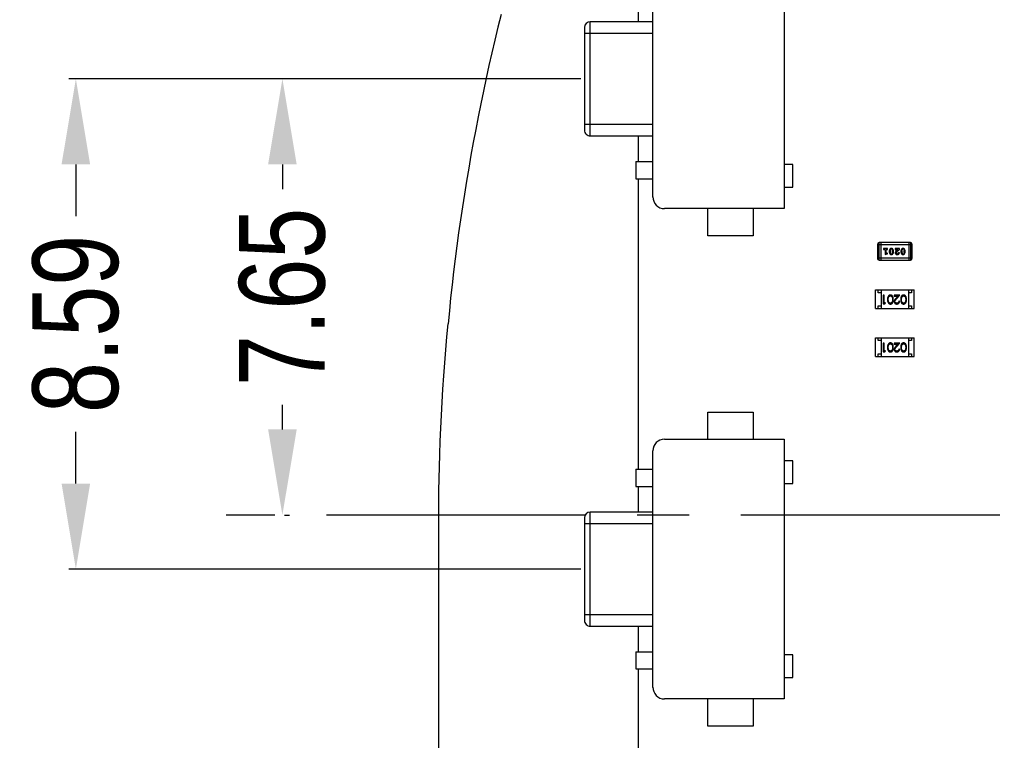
# Model space of a CAD drawing. Header units: inches. Extents: x -109 to 120, y -78 to 24.
# Tile 6 of 113: x 30 to 48, y -30 to -18. Entities that reach past the tile are written whole.
import ezdxf

# ---------------------------------------------------------------- set-up
doc = ezdxf.new("R2010")
doc.units = ezdxf.units.IN
doc.header["$LTSCALE"] = 1.21
doc.header["$MEASUREMENT"] = 0
doc.header["$PDMODE"] = 3
doc.header["$PDSIZE"] = 0.3125
doc.linetypes.add('CENTER', pattern=[0.6, 0.375, -0.075, 0.075, -0.075])
doc.layers.get('0').update_dxf_attribs({"linetype": 'CONTINUOUS'})
doc.layers.get('Defpoints').update_dxf_attribs({"linetype": 'CONTINUOUS'})
doc.layers.add('DIM', color=3, linetype='CONTINUOUS')
doc.layers.add('X2_94A2_X0__-__X2_7F0E5149_X0_', color=7, linetype='CONTINUOUS')
doc.styles.get("Standard").update_dxf_attribs({"font": 'txt', "width": 0.8})
doc.dimstyles.get("Standard").update_dxf_attribs({"dimtxt": 0.15625, "dimasz": 0.1875, "dimexe": 0.125, "dimexo": 0.0625, "dimgap": 0.09, "dimtad": 0, "dimtih": 1, "dimtoh": 1, "dimzin": 4, "dimdsep": 46, "dimtxsty": 'Standard', "dimblk": '_FILLED', "dimblk1": '_FILLED', "dimblk2": '_FILLED', "dimcen": 0.09, "dimazin": 1, "dimtp": 0.01, "dimtm": 0.01, "dimtfac": 1, "dimtofl": 0, "dimtmove": 0, "dimatfit": 3, "dimldrblk": '_FILLED', "dimfxl": 1, "dimtolj": 1, "dimtzin": 4, "dimarcsym": 0})

# ---------------------------------------------------------------- blocks, each defined once
blk = doc.blocks.new('_FILLED')
at = {"color": 0, "linetype": 'ByBlock'}
blk.add_solid([(0, 0), (-1, 0.167), (-1, -0.167)], dxfattribs=at)
blk = doc.blocks.new('*D42')
at = {"layer": 'Defpoints', "color": 0}
for p in [(34.947, -18.788), (40.242, -18.788), (34.923, -26.433)]:
    blk.add_point(p, dxfattribs=at)
at = {"layer": 'DIM', "color": 0, "lineweight": -2}
for p, q in [((40.179, -18.788), (34.822, -18.788)), ((34.947, -20.288), (34.947, -20.72)), ((34.947, -24.933), (34.947, -24.5)), ((34.985, -26.433), (35.072, -26.433))]:
    blk.add_line(p, q, dxfattribs=at)
at = {"layer": 'DIM', "color": 0, "lineweight": -2, "xscale": 1.5, "yscale": 1.5, "zscale": 1.5}
for p, rotation in [((34.947, -18.788), 90), ((34.947, -26.433), 270)]:
    blk.add_blockref('_FILLED', p, dxfattribs=dict(at, rotation=rotation))
at = {"layer": 'DIM', "color": 0, "insert": (34.947, -22.61), "char_height": 1.5, "attachment_point": 5, "rotation": 90}
blk.add_mtext('\\A1;7.65', dxfattribs=at)
blk = doc.blocks.new('*D49')
at = {"layer": 'Defpoints', "color": 0}
for p in [(31.327, -18.788), (40.242, -18.788), (40.241, -27.381)]:
    blk.add_point(p, dxfattribs=at)
at = {"layer": 'DIM', "color": 0, "lineweight": -2}
for p, q in [((40.179, -18.788), (31.202, -18.788)), ((31.327, -20.288), (31.327, -21.194)), ((31.327, -25.881), (31.327, -24.974)), ((40.179, -27.381), (31.202, -27.381))]:
    blk.add_line(p, q, dxfattribs=at)
at = {"layer": 'DIM', "color": 0, "lineweight": -2, "xscale": 1.5, "yscale": 1.5, "zscale": 1.5}
for p, rotation in [((31.327, -18.788), 90), ((31.327, -27.381), 270)]:
    blk.add_blockref('_FILLED', p, dxfattribs=dict(at, rotation=rotation))
at = {"layer": 'DIM', "color": 0, "insert": (31.327, -23.084), "char_height": 1.5, "attachment_point": 5, "rotation": 90}
blk.add_mtext('\\A1;8.59', dxfattribs=at)

msp = doc.modelspace()

# ---------------------------------------------------------------- linework, layer by layer
at = {"color": 7, "linetype": 'Continuous'}
for p, q in [((38.779, -17.662), (38.724, -17.885)), ((38.724, -17.885), (38.67, -18.108)), ((38.67, -18.108), (38.618, -18.331)), ((38.618, -18.331), (38.567, -18.554)), ((38.567, -18.554), (38.518, -18.778)), ((38.518, -18.778), (38.47, -19.003)), ((38.47, -19.003), (38.424, -19.227)), ((38.424, -19.227), (38.378, -19.452)), ((38.378, -19.452), (38.335, -19.677)), ((38.335, -19.677), (38.292, -19.903)), ((38.292, -19.903), (38.252, -20.128)), ((38.252, -20.128), (38.212, -20.354)), ((38.212, -20.354), (38.174, -20.58)), ((38.174, -20.58), (38.138, -20.807)), ((41.189, -25.631), (41.189, -20.538)), ((38.138, -20.807), (38.102, -21.033)), ((38.102, -21.033), (38.069, -21.26)), ((38.069, -21.26), (38.036, -21.487)), ((38.036, -21.487), (38.006, -21.715)), ((38.006, -21.715), (37.976, -21.942)), ((37.976, -21.942), (37.948, -22.17)), ((37.948, -22.17), (37.921, -22.397)), ((37.921, -22.397), (37.896, -22.625)), ((37.896, -22.625), (37.873, -22.854)), ((37.873, -22.854), (37.85, -23.082)), ((37.829, -23.31), (37.85, -23.082)), ((37.81, -23.539), (37.829, -23.31)), ((37.792, -23.767), (37.81, -23.539)), ((37.775, -23.996), (37.792, -23.767)), ((37.76, -24.225), (37.775, -23.996)), ((37.747, -24.454), (37.76, -24.225)), ((37.734, -24.683), (37.747, -24.454)), ((37.724, -24.912), (37.734, -24.683)), ((37.714, -25.141), (37.724, -24.912)), ((37.706, -25.37), (37.714, -25.141)), ((37.688, -26.006), (37.706, -25.37)), ((37.688, -30.76), (37.688, -26.006)), ((41.188, -34.484), (41.188, -29.131))]:
    msp.add_line(p, q, dxfattribs=at)
at = {"layer": 'DIM', "color": 4, "linetype": 'CENTER', "ltscale": 10}
msp.add_line((120.119, -26.433), (33.96, -26.433), dxfattribs=at)
at = {"layer": 'X2_94A2_X0__-__X2_7F0E5149_X0_', "color": 6, "linetype": 'Continuous'}
for p, q in [((43.742, -16.513), (43.742, -21.063)), ((41.442, -20.863), (41.442, -16.713)), ((41.189, -17.788), (41.19, -17.338)), ((40.242, -17.888), (40.242, -19.688)), ((40.342, -19.788), (40.342, -17.788)), ((41.442, -17.788), (40.342, -17.788)), ((40.242, -17.988), (41.442, -17.988)), ((41.442, -19.588), (40.242, -19.588)), ((40.342, -19.788), (41.442, -19.788)), ((41.189, -20.238), (41.189, -19.788)), ((41.142, -20.238), (41.142, -20.538)), ((41.142, -20.238), (41.442, -20.238)), ((43.892, -20.288), (43.742, -20.288)), ((43.892, -20.688), (43.892, -20.288)), ((41.142, -20.538), (41.442, -20.538)), ((43.742, -20.688), (43.892, -20.688)), ((43.742, -21.063), (41.642, -21.063)), ((42.403, -21.538), (42.404, -21.063)), ((43.198, -21.063), (43.198, -21.538)), ((43.198, -21.538), (42.403, -21.538)), ((45.376, -21.689), (45.376, -21.933)), ((45.376, -21.689), (45.986, -21.689)), ((45.406, -21.964), (45.407, -21.659)), ((45.955, -21.659), (45.407, -21.659)), ((45.437, -21.659), (45.437, -21.964)), ((45.925, -21.659), (45.925, -21.964)), ((45.955, -21.659), (45.955, -21.964)), ((45.986, -21.933), (45.986, -21.689)), ((45.544, -21.762), (45.492, -21.762)), ((45.492, -21.78), (45.509, -21.78)), ((45.509, -21.78), (45.509, -21.868)), ((45.509, -21.868), (45.546, -21.858)), ((45.527, -21.845), (45.527, -21.78)), ((45.527, -21.78), (45.544, -21.78)), ((45.542, -21.841), (45.527, -21.845)), ((45.547, -21.84), (45.542, -21.841)), ((45.555, -21.849), (45.547, -21.84)), ((45.583, -21.805), (45.583, -21.823)), ((45.601, -21.806), (45.608, -21.784)), ((45.601, -21.806), (45.601, -21.823)), ((45.608, -21.845), (45.601, -21.823)), ((45.608, -21.784), (45.62, -21.778)), ((45.62, -21.851), (45.608, -21.845)), ((45.62, -21.778), (45.632, -21.783)), ((45.633, -21.845), (45.62, -21.851)), ((45.632, -21.783), (45.64, -21.806)), ((45.64, -21.823), (45.633, -21.845)), ((45.64, -21.823), (45.64, -21.806)), ((45.657, -21.823), (45.657, -21.805)), ((45.687, -21.762), (45.687, -21.77)), ((45.764, -21.762), (45.687, -21.762)), ((45.696, -21.783), (45.701, -21.78)), ((45.701, -21.78), (45.737, -21.78)), ((45.737, -21.78), (45.704, -21.807)), ((45.704, -21.836), (45.709, -21.826)), ((45.709, -21.826), (45.764, -21.781)), ((45.739, -21.845), (45.724, -21.851)), ((45.744, -21.837), (45.739, -21.845)), ((45.752, -21.83), (45.744, -21.837)), ((45.761, -21.839), (45.752, -21.83)), ((45.764, -21.781), (45.764, -21.762)), ((45.788, -21.805), (45.788, -21.823)), ((45.805, -21.806), (45.812, -21.784)), ((45.805, -21.806), (45.805, -21.823)), ((45.813, -21.845), (45.805, -21.823)), ((45.812, -21.784), (45.825, -21.778)), ((45.825, -21.851), (45.813, -21.845)), ((45.825, -21.778), (45.837, -21.783)), ((45.837, -21.845), (45.825, -21.851)), ((45.837, -21.783), (45.844, -21.806)), ((45.844, -21.823), (45.837, -21.845)), ((45.844, -21.823), (45.844, -21.806)), ((45.862, -21.823), (45.862, -21.805)), ((45.986, -21.933), (45.376, -21.933)), ((45.406, -21.964), (45.955, -21.964)), ((45.341, -22.816), (45.341, -22.486)), ((45.341, -22.486), (46.021, -22.486)), ((45.391, -22.536), (45.391, -22.486)), ((45.441, -22.536), (45.391, -22.536)), ((45.441, -22.486), (45.441, -22.816)), ((45.479, -22.581), (45.479, -22.731)), ((45.493, -22.581), (45.479, -22.581)), ((45.493, -22.716), (45.493, -22.581)), ((45.668, -22.581), (45.668, -22.596)), ((45.769, -22.581), (45.668, -22.581)), ((45.668, -22.596), (45.737, -22.596)), ((45.737, -22.596), (45.7, -22.636)), ((45.711, -22.643), (45.769, -22.581)), ((45.921, -22.486), (45.921, -22.816)), ((45.971, -22.536), (45.921, -22.536)), ((45.971, -22.486), (45.971, -22.536)), ((46.021, -22.816), (46.021, -22.486)), ((45.391, -22.816), (45.391, -22.766)), ((45.391, -22.766), (45.441, -22.766)), ((45.479, -22.731), (45.507, -22.731)), ((45.516, -22.716), (45.493, -22.716)), ((45.507, -22.731), (45.516, -22.716)), ((45.566, -22.656), (45.571, -22.618)), ((45.764, -22.685), (45.75, -22.685)), ((45.796, -22.656), (45.802, -22.618)), ((45.921, -22.766), (45.971, -22.766)), ((45.971, -22.766), (45.971, -22.816)), ((45.341, -22.816), (46.021, -22.816)), ((45.341, -23.655), (45.341, -23.325)), ((45.341, -23.325), (46.021, -23.325)), ((45.391, -23.375), (45.391, -23.325)), ((45.441, -23.375), (45.391, -23.375)), ((45.441, -23.325), (45.441, -23.655)), ((45.479, -23.421), (45.479, -23.571)), ((45.492, -23.421), (45.479, -23.421)), ((45.492, -23.555), (45.492, -23.421)), ((45.566, -23.496), (45.571, -23.458)), ((45.667, -23.421), (45.667, -23.436)), ((45.667, -23.436), (45.737, -23.436)), ((45.769, -23.421), (45.667, -23.421)), ((45.737, -23.436), (45.7, -23.476)), ((45.711, -23.483), (45.769, -23.421)), ((45.796, -23.496), (45.802, -23.458)), ((45.921, -23.325), (45.921, -23.655)), ((45.971, -23.375), (45.921, -23.375)), ((45.971, -23.325), (45.971, -23.375)), ((46.021, -23.655), (46.021, -23.325)), ((45.391, -23.655), (45.391, -23.605)), ((45.391, -23.605), (45.441, -23.605)), ((45.479, -23.571), (45.507, -23.571)), ((45.516, -23.555), (45.492, -23.555)), ((45.507, -23.571), (45.516, -23.555)), ((45.764, -23.524), (45.75, -23.524)), ((45.921, -23.605), (45.971, -23.605)), ((45.971, -23.605), (45.971, -23.655)), ((45.341, -23.655), (46.021, -23.655)), ((42.403, -25.106), (42.403, -24.631)), ((42.403, -24.631), (43.198, -24.631)), ((43.198, -24.631), (43.198, -25.106)), ((41.642, -25.106), (43.742, -25.106)), ((43.742, -25.106), (43.741, -29.656)), ((41.441, -29.456), (41.442, -25.306)), ((43.892, -25.481), (43.742, -25.481)), ((43.891, -25.881), (43.892, -25.481)), ((41.142, -25.631), (41.141, -25.931)), ((41.142, -25.631), (41.442, -25.631)), ((43.741, -25.881), (43.891, -25.881)), ((41.141, -25.931), (41.441, -25.931)), ((41.188, -26.381), (41.189, -25.931)), ((40.341, -28.381), (40.341, -26.381)), ((41.441, -26.381), (40.341, -26.381)), ((40.241, -26.481), (40.241, -28.281)), ((40.241, -26.581), (41.441, -26.581)), ((41.441, -28.181), (40.241, -28.181)), ((40.341, -28.381), (41.441, -28.381)), ((41.188, -28.831), (41.188, -28.381)), ((41.141, -28.831), (41.141, -29.131)), ((41.141, -28.831), (41.441, -28.831)), ((43.891, -28.881), (43.741, -28.881)), ((43.891, -29.281), (43.891, -28.881)), ((41.141, -29.131), (41.441, -29.131)), ((43.741, -29.281), (43.891, -29.281)), ((43.741, -29.656), (41.641, -29.656)), ((42.403, -30.131), (42.403, -29.656)), ((43.198, -29.656), (43.198, -30.131)), ((43.198, -30.131), (42.403, -30.131))]:
    msp.add_line(p, q, dxfattribs=at)
for centre, radius, start, end in [((40.342, -17.888), 0.1, 89.9964, 179.9964), ((40.342, -19.688), 0.1, 179.9964, 269.9964), ((41.642, -20.863), 0.2, 177.9902, 269.9964), ((45.407, -21.689), 0.0305, 89.9964, 179.9964), ((45.955, -21.689), 0.0305, 359.9964, 89.9964), ((45.406, -21.933), 0.0305, 179.9964, 269.9964), ((45.955, -21.933), 0.0305, 269.9964, 359.9964), ((41.642, -25.306), 0.2, 89.9964, 179.9964), ((40.341, -26.481), 0.1, 89.9964, 179.9964), ((40.341, -28.281), 0.1, 179.9964, 269.9964), ((41.641, -29.456), 0.2, 177.9902, 269.9964)]:
    msp.add_arc(centre, radius, start, end, dxfattribs=at)
for points, knots in [([(45.492, -21.762), (45.491, -21.762), (45.489, -21.762), (45.487, -21.763), (45.485, -21.764), (45.484, -21.765), (45.482, -21.766), (45.482, -21.768), (45.481, -21.769), (45.481, -21.77), (45.481, -21.771)], [0, 0, 0, 0, 0.169012, 0.317488, 0.445429, 0.560977, 0.67065, 0.776666, 0.88492, 1, 1, 1, 1]), ([(45.481, -21.771), (45.481, -21.772), (45.481, -21.773), (45.482, -21.775), (45.482, -21.776), (45.484, -21.777), (45.485, -21.778), (45.487, -21.779), (45.489, -21.78), (45.491, -21.78), (45.492, -21.78)], [0, 0, 0, 0, 0.11517, 0.223509, 0.328254, 0.438012, 0.553651, 0.682263, 0.830856, 1, 1, 1, 1]), ([(45.555, -21.771), (45.555, -21.77), (45.555, -21.769), (45.554, -21.768), (45.554, -21.766), (45.552, -21.765), (45.551, -21.764), (45.549, -21.763), (45.547, -21.762), (45.545, -21.762), (45.544, -21.762)], [0, 0, 0, 0, 0.115051, 0.223278, 0.329269, 0.437893, 0.554681, 0.682591, 0.83103, 1, 1, 1, 1]), ([(45.544, -21.78), (45.545, -21.78), (45.547, -21.78), (45.549, -21.779), (45.551, -21.778), (45.552, -21.777), (45.554, -21.776), (45.554, -21.775), (45.555, -21.773), (45.555, -21.772), (45.555, -21.771)], [0, 0, 0, 0, 0.169102, 0.317658, 0.446239, 0.563118, 0.671828, 0.776546, 0.884858, 1, 1, 1, 1]), ([(45.546, -21.858), (45.547, -21.858), (45.548, -21.857), (45.55, -21.856), (45.552, -21.855), (45.553, -21.854), (45.554, -21.853), (45.555, -21.852), (45.555, -21.85), (45.555, -21.849), (45.555, -21.849)], [0, 0, 0, 0, 0.187321, 0.344927, 0.475328, 0.579604, 0.674244, 0.773631, 0.882025, 1, 1, 1, 1]), ([(45.62, -21.761), (45.619, -21.761), (45.616, -21.761), (45.612, -21.762), (45.608, -21.763), (45.604, -21.764), (45.601, -21.766), (45.598, -21.769), (45.595, -21.772), (45.593, -21.775), (45.591, -21.779), (45.589, -21.783), (45.587, -21.786), (45.586, -21.79), (45.585, -21.794), (45.584, -21.798), (45.583, -21.802), (45.583, -21.804), (45.583, -21.805)], [0, 0, 0, 0, 0.067217, 0.131051, 0.19272, 0.252824, 0.312745, 0.373449, 0.436041, 0.501494, 0.567761, 0.632087, 0.695096, 0.757109, 0.817993, 0.878657, 0.939311, 1, 1, 1, 1]), ([(45.583, -21.823), (45.583, -21.824), (45.583, -21.826), (45.584, -21.83), (45.584, -21.833), (45.585, -21.836), (45.586, -21.839), (45.587, -21.842), (45.588, -21.845), (45.59, -21.848), (45.591, -21.851), (45.593, -21.853), (45.595, -21.855), (45.596, -21.857), (45.598, -21.859), (45.6, -21.861), (45.601, -21.862), (45.604, -21.864), (45.607, -21.866), (45.611, -21.867), (45.616, -21.868), (45.619, -21.868), (45.62, -21.868)], [0, 0, 0, 0, 0.049855, 0.099516, 0.148482, 0.19758, 0.246804, 0.296268, 0.346517, 0.397047, 0.446826, 0.49336, 0.537801, 0.579207, 0.617974, 0.654833, 0.689171, 0.722088, 0.786392, 0.853518, 0.924186, 1, 1, 1, 1]), ([(45.657, -21.805), (45.657, -21.804), (45.657, -21.802), (45.657, -21.799), (45.656, -21.796), (45.656, -21.793), (45.655, -21.79), (45.654, -21.787), (45.652, -21.784), (45.651, -21.781), (45.649, -21.778), (45.648, -21.776), (45.646, -21.773), (45.644, -21.771), (45.643, -21.769), (45.641, -21.768), (45.639, -21.766), (45.637, -21.765), (45.634, -21.763), (45.63, -21.762), (45.625, -21.761), (45.622, -21.761), (45.62, -21.761)], [0, 0, 0, 0, 0.049886, 0.09882, 0.148132, 0.19689, 0.246038, 0.295176, 0.345305, 0.395692, 0.445312, 0.491875, 0.535813, 0.577009, 0.616081, 0.652689, 0.687585, 0.720206, 0.785062, 0.85223, 0.923759, 1, 1, 1, 1]), ([(45.62, -21.868), (45.622, -21.868), (45.625, -21.868), (45.629, -21.867), (45.633, -21.866), (45.636, -21.864), (45.639, -21.862), (45.643, -21.86), (45.645, -21.857), (45.648, -21.853), (45.65, -21.85), (45.652, -21.846), (45.654, -21.842), (45.655, -21.839), (45.656, -21.835), (45.657, -21.831), (45.657, -21.827), (45.657, -21.825), (45.657, -21.823)], [0, 0, 0, 0, 0.06692, 0.130834, 0.19258, 0.252759, 0.312631, 0.373411, 0.436359, 0.501894, 0.568244, 0.632472, 0.69556, 0.757163, 0.818592, 0.878885, 0.939235, 1, 1, 1, 1]), ([(45.687, -21.77), (45.687, -21.771), (45.687, -21.773), (45.688, -21.776), (45.688, -21.778), (45.689, -21.78), (45.691, -21.781), (45.692, -21.782), (45.694, -21.783), (45.695, -21.783), (45.696, -21.783)], [0, 0, 0, 0, 0.1844, 0.34094, 0.473574, 0.586824, 0.690029, 0.789175, 0.890445, 1, 1, 1, 1]), ([(45.704, -21.807), (45.703, -21.808), (45.701, -21.809), (45.699, -21.811), (45.697, -21.813), (45.695, -21.815), (45.693, -21.817), (45.692, -21.819), (45.691, -21.821), (45.69, -21.823), (45.689, -21.825), (45.688, -21.828), (45.687, -21.832), (45.687, -21.834), (45.687, -21.835)], [0, 0, 0, 0, 0.103002, 0.197728, 0.285279, 0.365235, 0.437224, 0.502446, 0.560545, 0.611446, 0.707576, 0.80349, 0.900532, 1, 1, 1, 1]), ([(45.687, -21.835), (45.687, -21.836), (45.687, -21.838), (45.688, -21.842), (45.689, -21.845), (45.69, -21.848), (45.691, -21.851), (45.693, -21.853), (45.695, -21.856), (45.697, -21.858), (45.7, -21.861), (45.703, -21.863), (45.706, -21.864), (45.709, -21.866), (45.713, -21.867), (45.716, -21.867), (45.72, -21.868), (45.722, -21.868), (45.724, -21.868)], [0, 0, 0, 0, 0.060981, 0.120256, 0.178148, 0.236115, 0.293993, 0.352864, 0.413358, 0.476056, 0.539296, 0.602396, 0.665116, 0.728325, 0.792919, 0.859317, 0.928302, 1, 1, 1, 1]), ([(45.724, -21.851), (45.723, -21.85), (45.72, -21.85), (45.716, -21.85), (45.713, -21.848), (45.71, -21.846), (45.707, -21.844), (45.706, -21.842), (45.705, -21.839), (45.704, -21.837), (45.704, -21.836)], [0, 0, 0, 0, 0.156344, 0.299348, 0.4327, 0.561, 0.682299, 0.791883, 0.89611, 1, 1, 1, 1]), ([(45.724, -21.868), (45.725, -21.868), (45.729, -21.868), (45.734, -21.867), (45.739, -21.865), (45.743, -21.863), (45.747, -21.861), (45.751, -21.858), (45.754, -21.855), (45.756, -21.851), (45.758, -21.848), (45.76, -21.844), (45.761, -21.841), (45.761, -21.839), (45.761, -21.839)], [0, 0, 0, 0, 0.098286, 0.193983, 0.289056, 0.384352, 0.477435, 0.566197, 0.652355, 0.737986, 0.818188, 0.887401, 0.94802, 1, 1, 1, 1]), ([(45.825, -21.761), (45.823, -21.761), (45.82, -21.761), (45.816, -21.762), (45.813, -21.763), (45.809, -21.764), (45.806, -21.766), (45.803, -21.769), (45.8, -21.772), (45.797, -21.775), (45.795, -21.779), (45.793, -21.783), (45.792, -21.786), (45.79, -21.79), (45.789, -21.794), (45.788, -21.798), (45.788, -21.802), (45.788, -21.804), (45.788, -21.805)], [0, 0, 0, 0, 0.067217, 0.131051, 0.19272, 0.252824, 0.312745, 0.373449, 0.436041, 0.501494, 0.567761, 0.632087, 0.695096, 0.757109, 0.817993, 0.878657, 0.939311, 1, 1, 1, 1]), ([(45.788, -21.823), (45.788, -21.824), (45.788, -21.826), (45.788, -21.83), (45.789, -21.833), (45.789, -21.836), (45.79, -21.839), (45.791, -21.842), (45.793, -21.845), (45.794, -21.848), (45.796, -21.851), (45.797, -21.853), (45.799, -21.855), (45.801, -21.858), (45.802, -21.859), (45.804, -21.861), (45.806, -21.862), (45.808, -21.864), (45.811, -21.866), (45.816, -21.867), (45.82, -21.868), (45.823, -21.868), (45.825, -21.868)], [0, 0, 0, 0, 0.049855, 0.099516, 0.148482, 0.19758, 0.246804, 0.296268, 0.346517, 0.397047, 0.446826, 0.49336, 0.537801, 0.579207, 0.617974, 0.654833, 0.689171, 0.722088, 0.786392, 0.853518, 0.924186, 1, 1, 1, 1]), ([(45.862, -21.805), (45.862, -21.804), (45.862, -21.802), (45.861, -21.799), (45.861, -21.796), (45.86, -21.793), (45.859, -21.79), (45.858, -21.787), (45.857, -21.784), (45.855, -21.781), (45.854, -21.778), (45.852, -21.776), (45.851, -21.773), (45.849, -21.771), (45.847, -21.769), (45.846, -21.768), (45.844, -21.766), (45.841, -21.765), (45.838, -21.763), (45.834, -21.762), (45.83, -21.761), (45.826, -21.761), (45.825, -21.761)], [0, 0, 0, 0, 0.049886, 0.09882, 0.148132, 0.19689, 0.246038, 0.295176, 0.345305, 0.395692, 0.445312, 0.491875, 0.535813, 0.577009, 0.616081, 0.652689, 0.687585, 0.720206, 0.785062, 0.85223, 0.923759, 1, 1, 1, 1]), ([(45.825, -21.868), (45.826, -21.868), (45.829, -21.868), (45.833, -21.867), (45.837, -21.866), (45.841, -21.864), (45.844, -21.862), (45.847, -21.86), (45.85, -21.857), (45.852, -21.853), (45.854, -21.85), (45.856, -21.846), (45.858, -21.842), (45.859, -21.839), (45.86, -21.835), (45.861, -21.831), (45.862, -21.827), (45.862, -21.825), (45.862, -21.823)], [0, 0, 0, 0, 0.06692, 0.130834, 0.19258, 0.252759, 0.312631, 0.373411, 0.436359, 0.501894, 0.568244, 0.632472, 0.69556, 0.757163, 0.818592, 0.878885, 0.939235, 1, 1, 1, 1]), ([(45.604, -22.577), (45.603, -22.577), (45.6, -22.577), (45.597, -22.578), (45.593, -22.578), (45.59, -22.579), (45.587, -22.58), (45.584, -22.582), (45.581, -22.584), (45.578, -22.586), (45.575, -22.588), (45.572, -22.59), (45.569, -22.593), (45.567, -22.596), (45.565, -22.599), (45.563, -22.603), (45.561, -22.607), (45.559, -22.611), (45.557, -22.615), (45.556, -22.62), (45.555, -22.625), (45.554, -22.631), (45.553, -22.636), (45.553, -22.643), (45.552, -22.649), (45.552, -22.654), (45.552, -22.656)], [0, 0, 0, 0, 0.033824, 0.067298, 0.10028, 0.133019, 0.165736, 0.198792, 0.232372, 0.266409, 0.301016, 0.336196, 0.371972, 0.408574, 0.446394, 0.485225, 0.525372, 0.567224, 0.611081, 0.65775, 0.70702, 0.759235, 0.814484, 0.873227, 0.934937, 1, 1, 1, 1]), ([(45.571, -22.618), (45.572, -22.617), (45.572, -22.615), (45.574, -22.612), (45.575, -22.609), (45.577, -22.607), (45.579, -22.605), (45.58, -22.603), (45.582, -22.601), (45.585, -22.598), (45.589, -22.596), (45.594, -22.594), (45.599, -22.593), (45.602, -22.593), (45.603, -22.592)], [0, 0, 0, 0, 0.075949, 0.148549, 0.218996, 0.286119, 0.351826, 0.416074, 0.478265, 0.540325, 0.660405, 0.774606, 0.887187, 1, 1, 1, 1]), ([(45.603, -22.592), (45.605, -22.593), (45.608, -22.593), (45.613, -22.594), (45.618, -22.596), (45.622, -22.598), (45.625, -22.601), (45.627, -22.603), (45.629, -22.605), (45.63, -22.607), (45.632, -22.61), (45.633, -22.612), (45.635, -22.615), (45.636, -22.618), (45.637, -22.622), (45.638, -22.626), (45.639, -22.63), (45.64, -22.634), (45.64, -22.639), (45.64, -22.644), (45.641, -22.65), (45.641, -22.654), (45.641, -22.656)], [0, 0, 0, 0, 0.060034, 0.120278, 0.182348, 0.247919, 0.281641, 0.315701, 0.350322, 0.385703, 0.421819, 0.459196, 0.497866, 0.538301, 0.58121, 0.628183, 0.679403, 0.734699, 0.794074, 0.858416, 0.927049, 1, 1, 1, 1]), ([(45.654, -22.656), (45.654, -22.654), (45.654, -22.649), (45.654, -22.642), (45.653, -22.636), (45.653, -22.63), (45.652, -22.624), (45.651, -22.619), (45.649, -22.614), (45.648, -22.61), (45.646, -22.606), (45.644, -22.602), (45.642, -22.599), (45.64, -22.596), (45.638, -22.593), (45.635, -22.59), (45.633, -22.588), (45.63, -22.585), (45.627, -22.583), (45.624, -22.582), (45.621, -22.58), (45.618, -22.579), (45.614, -22.578), (45.611, -22.578), (45.607, -22.577), (45.605, -22.577), (45.604, -22.577)], [0, 0, 0, 0, 0.068113, 0.132564, 0.193427, 0.250218, 0.303569, 0.353576, 0.400235, 0.443586, 0.484619, 0.524292, 0.56238, 0.599049, 0.63494, 0.669782, 0.704009, 0.737842, 0.771098, 0.803896, 0.836415, 0.868639, 0.900715, 0.933378, 0.966213, 1, 1, 1, 1]), ([(45.835, -22.577), (45.834, -22.577), (45.831, -22.577), (45.828, -22.578), (45.824, -22.578), (45.821, -22.579), (45.818, -22.58), (45.814, -22.582), (45.811, -22.584), (45.808, -22.586), (45.805, -22.588), (45.803, -22.59), (45.8, -22.593), (45.798, -22.596), (45.795, -22.6), (45.793, -22.603), (45.791, -22.607), (45.79, -22.611), (45.788, -22.615), (45.787, -22.62), (45.786, -22.625), (45.785, -22.631), (45.784, -22.636), (45.783, -22.643), (45.783, -22.649), (45.783, -22.654), (45.783, -22.656)], [0, 0, 0, 0, 0.033824, 0.067298, 0.10028, 0.133019, 0.165736, 0.198792, 0.232372, 0.266409, 0.301016, 0.336196, 0.371972, 0.408574, 0.446394, 0.485225, 0.525372, 0.567224, 0.611081, 0.65775, 0.70702, 0.759235, 0.814484, 0.873227, 0.934937, 1, 1, 1, 1]), ([(45.802, -22.618), (45.802, -22.617), (45.803, -22.615), (45.805, -22.612), (45.806, -22.61), (45.808, -22.607), (45.809, -22.605), (45.811, -22.603), (45.813, -22.601), (45.816, -22.598), (45.82, -22.596), (45.824, -22.594), (45.829, -22.593), (45.833, -22.593), (45.834, -22.593)], [0, 0, 0, 0, 0.075949, 0.148549, 0.218996, 0.286119, 0.351826, 0.416074, 0.478265, 0.540325, 0.660405, 0.774606, 0.887187, 1, 1, 1, 1]), ([(45.834, -22.593), (45.836, -22.593), (45.839, -22.593), (45.844, -22.594), (45.849, -22.596), (45.853, -22.599), (45.855, -22.601), (45.858, -22.603), (45.859, -22.605), (45.861, -22.607), (45.863, -22.61), (45.864, -22.612), (45.866, -22.615), (45.867, -22.618), (45.868, -22.622), (45.869, -22.626), (45.87, -22.63), (45.87, -22.634), (45.871, -22.639), (45.871, -22.644), (45.871, -22.65), (45.871, -22.654), (45.871, -22.656)], [0, 0, 0, 0, 0.060034, 0.120278, 0.182348, 0.247919, 0.281641, 0.315701, 0.350322, 0.385703, 0.421819, 0.459196, 0.497866, 0.538301, 0.58121, 0.628183, 0.679403, 0.734699, 0.794074, 0.858416, 0.927049, 1, 1, 1, 1]), ([(45.885, -22.656), (45.885, -22.654), (45.885, -22.649), (45.885, -22.642), (45.884, -22.636), (45.883, -22.63), (45.882, -22.624), (45.881, -22.619), (45.88, -22.614), (45.879, -22.61), (45.877, -22.606), (45.875, -22.602), (45.873, -22.599), (45.871, -22.596), (45.868, -22.593), (45.866, -22.59), (45.863, -22.588), (45.861, -22.585), (45.858, -22.583), (45.855, -22.582), (45.852, -22.58), (45.848, -22.579), (45.845, -22.578), (45.842, -22.578), (45.838, -22.577), (45.836, -22.577), (45.835, -22.577)], [0, 0, 0, 0, 0.068113, 0.132564, 0.193427, 0.250218, 0.303569, 0.353576, 0.400235, 0.443586, 0.484619, 0.524292, 0.56238, 0.599049, 0.63494, 0.669782, 0.704009, 0.737842, 0.771098, 0.803896, 0.836415, 0.868639, 0.900715, 0.933378, 0.966213, 1, 1, 1, 1]), ([(45.552, -22.656), (45.552, -22.658), (45.552, -22.663), (45.553, -22.669), (45.553, -22.675), (45.554, -22.681), (45.555, -22.687), (45.556, -22.692), (45.557, -22.697), (45.559, -22.701), (45.561, -22.705), (45.563, -22.709), (45.565, -22.713), (45.567, -22.716), (45.569, -22.719), (45.572, -22.722), (45.575, -22.724), (45.578, -22.726), (45.581, -22.728), (45.584, -22.73), (45.587, -22.732), (45.59, -22.733), (45.593, -22.734), (45.597, -22.734), (45.6, -22.735), (45.603, -22.735), (45.604, -22.735)], [0, 0, 0, 0, 0.065278, 0.127205, 0.186168, 0.241675, 0.294115, 0.343609, 0.390387, 0.434463, 0.476646, 0.517002, 0.555936, 0.593716, 0.630057, 0.665601, 0.700745, 0.734917, 0.768681, 0.802087, 0.834849, 0.867433, 0.900138, 0.932806, 0.966212, 1, 1, 1, 1]), ([(45.603, -22.719), (45.602, -22.719), (45.599, -22.719), (45.594, -22.718), (45.589, -22.716), (45.585, -22.713), (45.582, -22.711), (45.58, -22.709), (45.578, -22.707), (45.577, -22.704), (45.575, -22.702), (45.573, -22.699), (45.572, -22.696), (45.571, -22.692), (45.569, -22.689), (45.568, -22.685), (45.568, -22.68), (45.567, -22.676), (45.566, -22.671), (45.566, -22.666), (45.566, -22.661), (45.566, -22.658), (45.566, -22.656)], [0, 0, 0, 0, 0.059689, 0.119507, 0.181075, 0.246162, 0.279894, 0.314468, 0.350403, 0.387474, 0.426147, 0.466624, 0.508745, 0.553328, 0.600058, 0.649177, 0.700552, 0.754894, 0.811825, 0.871514, 0.934319, 1, 1, 1, 1]), ([(45.641, -22.656), (45.641, -22.658), (45.641, -22.662), (45.64, -22.668), (45.64, -22.673), (45.639, -22.678), (45.639, -22.682), (45.638, -22.686), (45.637, -22.69), (45.636, -22.694), (45.635, -22.697), (45.633, -22.7), (45.632, -22.702), (45.63, -22.705), (45.629, -22.707), (45.627, -22.709), (45.625, -22.711), (45.622, -22.713), (45.618, -22.716), (45.613, -22.718), (45.608, -22.719), (45.605, -22.719), (45.603, -22.719)], [0, 0, 0, 0, 0.073302, 0.142286, 0.206253, 0.266017, 0.321612, 0.372532, 0.419497, 0.462398, 0.502825, 0.541489, 0.579034, 0.615143, 0.650298, 0.684912, 0.718701, 0.752189, 0.817245, 0.879117, 0.939613, 1, 1, 1, 1]), ([(45.604, -22.735), (45.605, -22.735), (45.607, -22.735), (45.611, -22.734), (45.614, -22.734), (45.618, -22.733), (45.621, -22.732), (45.624, -22.73), (45.627, -22.728), (45.63, -22.726), (45.633, -22.724), (45.635, -22.722), (45.638, -22.719), (45.64, -22.716), (45.642, -22.713), (45.644, -22.709), (45.646, -22.706), (45.648, -22.702), (45.649, -22.697), (45.651, -22.693), (45.652, -22.688), (45.653, -22.682), (45.653, -22.676), (45.654, -22.67), (45.654, -22.663), (45.654, -22.658), (45.654, -22.656)], [0, 0, 0, 0, 0.033742, 0.066533, 0.099153, 0.13154, 0.164087, 0.196563, 0.229707, 0.263315, 0.297504, 0.331686, 0.366482, 0.4021, 0.438958, 0.476748, 0.515985, 0.556589, 0.599519, 0.645765, 0.695487, 0.748721, 0.805687, 0.866754, 0.931405, 1, 1, 1, 1]), ([(45.7, -22.636), (45.698, -22.638), (45.696, -22.641), (45.692, -22.645), (45.688, -22.649), (45.685, -22.653), (45.682, -22.657), (45.68, -22.66), (45.677, -22.663), (45.675, -22.667), (45.673, -22.672), (45.671, -22.678), (45.67, -22.684), (45.67, -22.688), (45.669, -22.69)], [0, 0, 0, 0, 0.09953, 0.192079, 0.277712, 0.357454, 0.429648, 0.495771, 0.555538, 0.608657, 0.707578, 0.804328, 0.901298, 1, 1, 1, 1]), ([(45.669, -22.69), (45.67, -22.692), (45.67, -22.695), (45.67, -22.699), (45.671, -22.703), (45.673, -22.707), (45.674, -22.711), (45.676, -22.715), (45.679, -22.718), (45.682, -22.722), (45.685, -22.725), (45.689, -22.727), (45.692, -22.73), (45.696, -22.732), (45.701, -22.733), (45.705, -22.734), (45.71, -22.735), (45.713, -22.735), (45.715, -22.735)], [0, 0, 0, 0, 0.06271, 0.123347, 0.183401, 0.242828, 0.302097, 0.36242, 0.423725, 0.487032, 0.550491, 0.612709, 0.674265, 0.73617, 0.799211, 0.863483, 0.930525, 1, 1, 1, 1]), ([(45.683, -22.689), (45.683, -22.687), (45.683, -22.684), (45.684, -22.679), (45.686, -22.675), (45.688, -22.671), (45.69, -22.668), (45.692, -22.665), (45.694, -22.662), (45.697, -22.659), (45.7, -22.655), (45.703, -22.652), (45.707, -22.647), (45.71, -22.645), (45.711, -22.643)], [0, 0, 0, 0, 0.088014, 0.174976, 0.2638, 0.355443, 0.406413, 0.465519, 0.533076, 0.609353, 0.693899, 0.787171, 0.889197, 1, 1, 1, 1]), ([(45.715, -22.719), (45.714, -22.719), (45.712, -22.719), (45.709, -22.719), (45.706, -22.718), (45.703, -22.717), (45.7, -22.716), (45.697, -22.714), (45.695, -22.713), (45.692, -22.71), (45.69, -22.708), (45.688, -22.706), (45.687, -22.703), (45.685, -22.701), (45.684, -22.698), (45.683, -22.695), (45.683, -22.692), (45.683, -22.69), (45.683, -22.689)], [0, 0, 0, 0, 0.068027, 0.133505, 0.19695, 0.26027, 0.322741, 0.384982, 0.448465, 0.513424, 0.578224, 0.640011, 0.700094, 0.760067, 0.819012, 0.877878, 0.938035, 1, 1, 1, 1]), ([(45.715, -22.735), (45.716, -22.735), (45.72, -22.735), (45.725, -22.734), (45.729, -22.733), (45.734, -22.731), (45.738, -22.729), (45.742, -22.727), (45.746, -22.724), (45.749, -22.721), (45.753, -22.717), (45.755, -22.713), (45.758, -22.709), (45.76, -22.705), (45.761, -22.7), (45.763, -22.695), (45.763, -22.69), (45.764, -22.687), (45.764, -22.685)], [0, 0, 0, 0, 0.06445, 0.126725, 0.187421, 0.247417, 0.306749, 0.366595, 0.427749, 0.490235, 0.553031, 0.614805, 0.676505, 0.738096, 0.801021, 0.864897, 0.931209, 1, 1, 1, 1]), ([(45.75, -22.685), (45.75, -22.686), (45.75, -22.689), (45.749, -22.693), (45.748, -22.696), (45.747, -22.699), (45.745, -22.702), (45.744, -22.705), (45.742, -22.708), (45.739, -22.71), (45.737, -22.712), (45.734, -22.714), (45.732, -22.716), (45.729, -22.717), (45.726, -22.718), (45.722, -22.719), (45.719, -22.719), (45.717, -22.719), (45.715, -22.719)], [0, 0, 0, 0, 0.073648, 0.143686, 0.210962, 0.275557, 0.338064, 0.399311, 0.4594, 0.51934, 0.579024, 0.637809, 0.695959, 0.754122, 0.813113, 0.873453, 0.935561, 1, 1, 1, 1]), ([(45.783, -22.656), (45.783, -22.658), (45.783, -22.663), (45.783, -22.669), (45.784, -22.675), (45.785, -22.681), (45.786, -22.687), (45.787, -22.692), (45.788, -22.697), (45.79, -22.701), (45.792, -22.705), (45.793, -22.709), (45.796, -22.713), (45.798, -22.716), (45.8, -22.719), (45.803, -22.722), (45.805, -22.724), (45.808, -22.726), (45.811, -22.728), (45.814, -22.73), (45.818, -22.732), (45.821, -22.733), (45.824, -22.734), (45.828, -22.734), (45.831, -22.735), (45.834, -22.735), (45.835, -22.735)], [0, 0, 0, 0, 0.065278, 0.127205, 0.186168, 0.241675, 0.294115, 0.343609, 0.390387, 0.434463, 0.476646, 0.517002, 0.555936, 0.593716, 0.630057, 0.665601, 0.700745, 0.734917, 0.768681, 0.802087, 0.834849, 0.867433, 0.900138, 0.932806, 0.966212, 1, 1, 1, 1]), ([(45.834, -22.719), (45.833, -22.719), (45.829, -22.719), (45.824, -22.718), (45.82, -22.716), (45.816, -22.713), (45.813, -22.711), (45.811, -22.709), (45.809, -22.707), (45.807, -22.704), (45.806, -22.702), (45.804, -22.699), (45.803, -22.696), (45.801, -22.692), (45.8, -22.689), (45.799, -22.685), (45.798, -22.68), (45.798, -22.676), (45.797, -22.671), (45.797, -22.666), (45.796, -22.661), (45.796, -22.658), (45.796, -22.656)], [0, 0, 0, 0, 0.059689, 0.119507, 0.181075, 0.246162, 0.279894, 0.314468, 0.350403, 0.387474, 0.426147, 0.466624, 0.508745, 0.553328, 0.600058, 0.649177, 0.700552, 0.754894, 0.811825, 0.871514, 0.934319, 1, 1, 1, 1]), ([(45.871, -22.656), (45.871, -22.658), (45.871, -22.662), (45.871, -22.668), (45.871, -22.673), (45.87, -22.678), (45.87, -22.682), (45.869, -22.686), (45.868, -22.69), (45.867, -22.694), (45.866, -22.697), (45.864, -22.7), (45.863, -22.702), (45.861, -22.705), (45.859, -22.707), (45.857, -22.709), (45.855, -22.711), (45.853, -22.713), (45.849, -22.716), (45.844, -22.718), (45.839, -22.719), (45.836, -22.719), (45.834, -22.719)], [0, 0, 0, 0, 0.073302, 0.142286, 0.206253, 0.266017, 0.321612, 0.372532, 0.419497, 0.462398, 0.502825, 0.541489, 0.579034, 0.615143, 0.650298, 0.684912, 0.718701, 0.752189, 0.817245, 0.879117, 0.939613, 1, 1, 1, 1]), ([(45.835, -22.735), (45.836, -22.735), (45.838, -22.735), (45.842, -22.734), (45.845, -22.734), (45.848, -22.733), (45.852, -22.732), (45.855, -22.73), (45.858, -22.728), (45.861, -22.726), (45.863, -22.724), (45.866, -22.722), (45.869, -22.719), (45.871, -22.716), (45.873, -22.713), (45.875, -22.709), (45.877, -22.706), (45.879, -22.702), (45.88, -22.697), (45.881, -22.693), (45.882, -22.688), (45.883, -22.682), (45.884, -22.676), (45.885, -22.67), (45.885, -22.663), (45.885, -22.658), (45.885, -22.656)], [0, 0, 0, 0, 0.033742, 0.066533, 0.099153, 0.13154, 0.164087, 0.196563, 0.229707, 0.263315, 0.297504, 0.331686, 0.366482, 0.4021, 0.438958, 0.476748, 0.515985, 0.556589, 0.599519, 0.645765, 0.695487, 0.748721, 0.805687, 0.866754, 0.931405, 1, 1, 1, 1]), ([(45.604, -23.417), (45.603, -23.417), (45.6, -23.417), (45.597, -23.417), (45.593, -23.418), (45.59, -23.419), (45.587, -23.42), (45.584, -23.422), (45.58, -23.423), (45.577, -23.425), (45.575, -23.428), (45.572, -23.43), (45.569, -23.433), (45.567, -23.436), (45.565, -23.439), (45.563, -23.443), (45.561, -23.447), (45.559, -23.451), (45.557, -23.455), (45.556, -23.46), (45.555, -23.465), (45.554, -23.47), (45.553, -23.476), (45.552, -23.482), (45.552, -23.489), (45.552, -23.493), (45.552, -23.496)], [0, 0, 0, 0, 0.033824, 0.067298, 0.10028, 0.133019, 0.165736, 0.198792, 0.232372, 0.266409, 0.301016, 0.336196, 0.371972, 0.408574, 0.446394, 0.485225, 0.525372, 0.567224, 0.611081, 0.65775, 0.70702, 0.759235, 0.814484, 0.873227, 0.934937, 1, 1, 1, 1]), ([(45.571, -23.458), (45.572, -23.457), (45.572, -23.455), (45.574, -23.452), (45.575, -23.449), (45.577, -23.447), (45.579, -23.444), (45.58, -23.442), (45.582, -23.44), (45.585, -23.438), (45.589, -23.436), (45.594, -23.434), (45.598, -23.432), (45.602, -23.432), (45.603, -23.432)], [0, 0, 0, 0, 0.075949, 0.148549, 0.218996, 0.286119, 0.351826, 0.416074, 0.478265, 0.540325, 0.660405, 0.774606, 0.887187, 1, 1, 1, 1]), ([(45.603, -23.432), (45.605, -23.432), (45.608, -23.432), (45.613, -23.434), (45.618, -23.436), (45.622, -23.438), (45.625, -23.44), (45.627, -23.442), (45.629, -23.445), (45.63, -23.447), (45.632, -23.449), (45.633, -23.452), (45.635, -23.455), (45.636, -23.458), (45.637, -23.462), (45.638, -23.465), (45.639, -23.469), (45.639, -23.474), (45.64, -23.479), (45.64, -23.484), (45.641, -23.49), (45.641, -23.494), (45.641, -23.496)], [0, 0, 0, 0, 0.060034, 0.120278, 0.182348, 0.247919, 0.281641, 0.315701, 0.350322, 0.385703, 0.421819, 0.459196, 0.497866, 0.538301, 0.58121, 0.628183, 0.679403, 0.734699, 0.794074, 0.858416, 0.927049, 1, 1, 1, 1]), ([(45.654, -23.496), (45.654, -23.493), (45.654, -23.489), (45.654, -23.482), (45.653, -23.475), (45.652, -23.469), (45.652, -23.464), (45.651, -23.459), (45.649, -23.454), (45.648, -23.45), (45.646, -23.446), (45.644, -23.442), (45.642, -23.439), (45.64, -23.435), (45.638, -23.432), (45.635, -23.43), (45.633, -23.427), (45.63, -23.425), (45.627, -23.423), (45.624, -23.421), (45.621, -23.42), (45.617, -23.419), (45.614, -23.418), (45.611, -23.417), (45.607, -23.417), (45.605, -23.417), (45.604, -23.417)], [0, 0, 0, 0, 0.068113, 0.132564, 0.193427, 0.250218, 0.303569, 0.353576, 0.400235, 0.443586, 0.484619, 0.524292, 0.56238, 0.599049, 0.63494, 0.669782, 0.704009, 0.737842, 0.771098, 0.803896, 0.836415, 0.868639, 0.900715, 0.933378, 0.966213, 1, 1, 1, 1]), ([(45.835, -23.417), (45.833, -23.417), (45.831, -23.417), (45.828, -23.417), (45.824, -23.418), (45.821, -23.419), (45.818, -23.42), (45.814, -23.422), (45.811, -23.423), (45.808, -23.425), (45.805, -23.428), (45.803, -23.43), (45.8, -23.433), (45.798, -23.436), (45.795, -23.439), (45.793, -23.443), (45.791, -23.447), (45.79, -23.451), (45.788, -23.455), (45.787, -23.46), (45.785, -23.465), (45.784, -23.47), (45.784, -23.476), (45.783, -23.482), (45.783, -23.489), (45.783, -23.493), (45.783, -23.496)], [0, 0, 0, 0, 0.033824, 0.067298, 0.10028, 0.133019, 0.165736, 0.198792, 0.232372, 0.266409, 0.301016, 0.336196, 0.371972, 0.408574, 0.446394, 0.485225, 0.525372, 0.567224, 0.611081, 0.65775, 0.70702, 0.759235, 0.814484, 0.873227, 0.934937, 1, 1, 1, 1]), ([(45.802, -23.458), (45.802, -23.457), (45.803, -23.455), (45.805, -23.452), (45.806, -23.449), (45.808, -23.447), (45.809, -23.444), (45.811, -23.442), (45.813, -23.44), (45.816, -23.438), (45.82, -23.436), (45.824, -23.434), (45.829, -23.432), (45.833, -23.432), (45.834, -23.432)], [0, 0, 0, 0, 0.075949, 0.148549, 0.218996, 0.286119, 0.351826, 0.416074, 0.478265, 0.540325, 0.660405, 0.774606, 0.887187, 1, 1, 1, 1]), ([(45.834, -23.432), (45.836, -23.432), (45.839, -23.432), (45.844, -23.434), (45.849, -23.436), (45.853, -23.438), (45.855, -23.44), (45.857, -23.442), (45.859, -23.445), (45.861, -23.447), (45.863, -23.449), (45.864, -23.452), (45.866, -23.455), (45.867, -23.458), (45.868, -23.462), (45.869, -23.465), (45.87, -23.469), (45.87, -23.474), (45.871, -23.479), (45.871, -23.484), (45.871, -23.49), (45.871, -23.494), (45.871, -23.496)], [0, 0, 0, 0, 0.060034, 0.120278, 0.182348, 0.247919, 0.281641, 0.315701, 0.350322, 0.385703, 0.421819, 0.459196, 0.497866, 0.538301, 0.58121, 0.628183, 0.679403, 0.734699, 0.794074, 0.858416, 0.927049, 1, 1, 1, 1]), ([(45.885, -23.496), (45.885, -23.493), (45.885, -23.489), (45.884, -23.482), (45.884, -23.475), (45.883, -23.47), (45.882, -23.464), (45.881, -23.459), (45.88, -23.454), (45.878, -23.45), (45.877, -23.446), (45.875, -23.442), (45.873, -23.439), (45.871, -23.435), (45.868, -23.432), (45.866, -23.43), (45.863, -23.427), (45.86, -23.425), (45.858, -23.423), (45.855, -23.421), (45.851, -23.42), (45.848, -23.419), (45.845, -23.418), (45.842, -23.417), (45.838, -23.417), (45.836, -23.417), (45.835, -23.417)], [0, 0, 0, 0, 0.068113, 0.132564, 0.193427, 0.250218, 0.303569, 0.353576, 0.400235, 0.443586, 0.484619, 0.524292, 0.56238, 0.599049, 0.63494, 0.669782, 0.704009, 0.737842, 0.771098, 0.803896, 0.836415, 0.868639, 0.900715, 0.933378, 0.966213, 1, 1, 1, 1]), ([(45.552, -23.496), (45.552, -23.498), (45.552, -23.502), (45.552, -23.509), (45.553, -23.515), (45.554, -23.521), (45.555, -23.526), (45.556, -23.532), (45.557, -23.536), (45.559, -23.541), (45.561, -23.545), (45.563, -23.549), (45.565, -23.552), (45.567, -23.556), (45.569, -23.559), (45.572, -23.561), (45.575, -23.564), (45.578, -23.566), (45.581, -23.568), (45.584, -23.57), (45.587, -23.571), (45.59, -23.572), (45.593, -23.573), (45.597, -23.574), (45.6, -23.574), (45.603, -23.574), (45.604, -23.574)], [0, 0, 0, 0, 0.065278, 0.127205, 0.186168, 0.241675, 0.294115, 0.343609, 0.390387, 0.434463, 0.476646, 0.517002, 0.555936, 0.593716, 0.630057, 0.665601, 0.700745, 0.734917, 0.768681, 0.802087, 0.834849, 0.867433, 0.900138, 0.932806, 0.966212, 1, 1, 1, 1]), ([(45.603, -23.559), (45.602, -23.559), (45.599, -23.559), (45.594, -23.558), (45.589, -23.555), (45.585, -23.553), (45.582, -23.551), (45.58, -23.549), (45.578, -23.547), (45.577, -23.544), (45.575, -23.541), (45.573, -23.538), (45.572, -23.535), (45.571, -23.532), (45.569, -23.528), (45.568, -23.524), (45.568, -23.52), (45.567, -23.516), (45.566, -23.511), (45.566, -23.506), (45.566, -23.501), (45.566, -23.497), (45.566, -23.496)], [0, 0, 0, 0, 0.059689, 0.119507, 0.181075, 0.246162, 0.279894, 0.314468, 0.350403, 0.387474, 0.426147, 0.466624, 0.508745, 0.553328, 0.600058, 0.649177, 0.700552, 0.754894, 0.811825, 0.871514, 0.934319, 1, 1, 1, 1]), ([(45.641, -23.496), (45.641, -23.498), (45.641, -23.502), (45.64, -23.507), (45.64, -23.513), (45.639, -23.517), (45.639, -23.522), (45.638, -23.526), (45.637, -23.53), (45.636, -23.533), (45.635, -23.536), (45.633, -23.539), (45.632, -23.542), (45.63, -23.544), (45.629, -23.547), (45.627, -23.549), (45.625, -23.551), (45.622, -23.553), (45.618, -23.555), (45.613, -23.558), (45.608, -23.559), (45.605, -23.559), (45.603, -23.559)], [0, 0, 0, 0, 0.073302, 0.142286, 0.206253, 0.266017, 0.321612, 0.372532, 0.419497, 0.462398, 0.502825, 0.541489, 0.579034, 0.615143, 0.650298, 0.684912, 0.718701, 0.752189, 0.817245, 0.879117, 0.939613, 1, 1, 1, 1]), ([(45.604, -23.574), (45.605, -23.574), (45.607, -23.574), (45.611, -23.574), (45.614, -23.573), (45.618, -23.572), (45.621, -23.571), (45.624, -23.57), (45.627, -23.568), (45.63, -23.566), (45.633, -23.564), (45.635, -23.561), (45.638, -23.559), (45.64, -23.556), (45.642, -23.553), (45.644, -23.549), (45.646, -23.545), (45.648, -23.541), (45.649, -23.537), (45.651, -23.532), (45.652, -23.527), (45.652, -23.522), (45.653, -23.516), (45.654, -23.509), (45.654, -23.503), (45.654, -23.498), (45.654, -23.496)], [0, 0, 0, 0, 0.033742, 0.066533, 0.099153, 0.13154, 0.164087, 0.196563, 0.229707, 0.263315, 0.297504, 0.331686, 0.366482, 0.4021, 0.438958, 0.476748, 0.515985, 0.556589, 0.599519, 0.645765, 0.695487, 0.748721, 0.805687, 0.866754, 0.931405, 1, 1, 1, 1]), ([(45.7, -23.476), (45.698, -23.478), (45.696, -23.481), (45.692, -23.485), (45.688, -23.489), (45.685, -23.493), (45.682, -23.497), (45.68, -23.5), (45.677, -23.503), (45.675, -23.507), (45.673, -23.512), (45.671, -23.518), (45.67, -23.524), (45.669, -23.528), (45.669, -23.53)], [0, 0, 0, 0, 0.09953, 0.192079, 0.277712, 0.357454, 0.429648, 0.495771, 0.555538, 0.608657, 0.707578, 0.804328, 0.901298, 1, 1, 1, 1]), ([(45.669, -23.53), (45.669, -23.531), (45.67, -23.534), (45.67, -23.539), (45.671, -23.543), (45.672, -23.547), (45.674, -23.551), (45.676, -23.554), (45.679, -23.558), (45.682, -23.561), (45.685, -23.564), (45.689, -23.567), (45.692, -23.569), (45.696, -23.571), (45.701, -23.573), (45.705, -23.574), (45.71, -23.574), (45.713, -23.574), (45.715, -23.574)], [0, 0, 0, 0, 0.06271, 0.123347, 0.183401, 0.242828, 0.302097, 0.36242, 0.423725, 0.487032, 0.550491, 0.612709, 0.674265, 0.73617, 0.799211, 0.863483, 0.930525, 1, 1, 1, 1]), ([(45.683, -23.529), (45.683, -23.527), (45.683, -23.524), (45.684, -23.519), (45.686, -23.514), (45.688, -23.511), (45.69, -23.507), (45.692, -23.505), (45.694, -23.502), (45.697, -23.499), (45.7, -23.495), (45.703, -23.491), (45.707, -23.487), (45.71, -23.484), (45.711, -23.483)], [0, 0, 0, 0, 0.088014, 0.174976, 0.2638, 0.355443, 0.406413, 0.465519, 0.533076, 0.609353, 0.693899, 0.787171, 0.889197, 1, 1, 1, 1]), ([(45.715, -23.559), (45.714, -23.559), (45.712, -23.559), (45.709, -23.559), (45.706, -23.558), (45.703, -23.557), (45.7, -23.556), (45.697, -23.554), (45.695, -23.552), (45.692, -23.55), (45.69, -23.548), (45.688, -23.545), (45.687, -23.543), (45.685, -23.54), (45.684, -23.538), (45.683, -23.535), (45.683, -23.532), (45.683, -23.53), (45.683, -23.529)], [0, 0, 0, 0, 0.068027, 0.133505, 0.19695, 0.26027, 0.322741, 0.384982, 0.448465, 0.513424, 0.578224, 0.640011, 0.700094, 0.760067, 0.819012, 0.877878, 0.938035, 1, 1, 1, 1]), ([(45.715, -23.574), (45.716, -23.574), (45.72, -23.574), (45.725, -23.574), (45.729, -23.573), (45.734, -23.571), (45.738, -23.569), (45.742, -23.567), (45.746, -23.564), (45.749, -23.56), (45.752, -23.557), (45.755, -23.553), (45.758, -23.549), (45.76, -23.544), (45.761, -23.54), (45.763, -23.535), (45.763, -23.53), (45.764, -23.526), (45.764, -23.524)], [0, 0, 0, 0, 0.06445, 0.126725, 0.187421, 0.247417, 0.306749, 0.366595, 0.427749, 0.490235, 0.553031, 0.614805, 0.676505, 0.738096, 0.801021, 0.864897, 0.931209, 1, 1, 1, 1]), ([(45.75, -23.524), (45.75, -23.526), (45.75, -23.528), (45.749, -23.532), (45.748, -23.536), (45.747, -23.539), (45.745, -23.542), (45.744, -23.545), (45.742, -23.548), (45.739, -23.55), (45.737, -23.552), (45.734, -23.554), (45.732, -23.556), (45.729, -23.557), (45.726, -23.558), (45.722, -23.559), (45.719, -23.559), (45.717, -23.559), (45.715, -23.559)], [0, 0, 0, 0, 0.073648, 0.143686, 0.210962, 0.275557, 0.338064, 0.399311, 0.4594, 0.51934, 0.579024, 0.637809, 0.695959, 0.754122, 0.813113, 0.873453, 0.935561, 1, 1, 1, 1]), ([(45.783, -23.496), (45.783, -23.498), (45.783, -23.502), (45.783, -23.509), (45.784, -23.515), (45.785, -23.521), (45.785, -23.526), (45.787, -23.532), (45.788, -23.536), (45.79, -23.541), (45.791, -23.545), (45.793, -23.549), (45.796, -23.552), (45.798, -23.556), (45.8, -23.559), (45.803, -23.561), (45.805, -23.564), (45.808, -23.566), (45.811, -23.568), (45.814, -23.57), (45.818, -23.571), (45.821, -23.572), (45.824, -23.573), (45.828, -23.574), (45.831, -23.574), (45.833, -23.574), (45.835, -23.574)], [0, 0, 0, 0, 0.065278, 0.127205, 0.186168, 0.241675, 0.294115, 0.343609, 0.390387, 0.434463, 0.476646, 0.517002, 0.555936, 0.593716, 0.630057, 0.665601, 0.700745, 0.734917, 0.768681, 0.802087, 0.834849, 0.867433, 0.900138, 0.932806, 0.966212, 1, 1, 1, 1]), ([(45.834, -23.559), (45.833, -23.559), (45.829, -23.559), (45.824, -23.558), (45.82, -23.555), (45.816, -23.553), (45.813, -23.551), (45.811, -23.549), (45.809, -23.547), (45.807, -23.544), (45.806, -23.541), (45.804, -23.538), (45.803, -23.535), (45.801, -23.532), (45.8, -23.528), (45.799, -23.524), (45.798, -23.52), (45.798, -23.516), (45.797, -23.511), (45.797, -23.506), (45.796, -23.501), (45.796, -23.497), (45.796, -23.496)], [0, 0, 0, 0, 0.059689, 0.119507, 0.181075, 0.246162, 0.279894, 0.314468, 0.350403, 0.387474, 0.426147, 0.466624, 0.508745, 0.553328, 0.600058, 0.649177, 0.700552, 0.754894, 0.811825, 0.871514, 0.934319, 1, 1, 1, 1]), ([(45.871, -23.496), (45.871, -23.498), (45.871, -23.502), (45.871, -23.507), (45.871, -23.513), (45.87, -23.517), (45.87, -23.522), (45.869, -23.526), (45.868, -23.53), (45.867, -23.533), (45.866, -23.536), (45.864, -23.539), (45.863, -23.542), (45.861, -23.544), (45.859, -23.547), (45.857, -23.549), (45.855, -23.551), (45.853, -23.553), (45.849, -23.555), (45.844, -23.558), (45.839, -23.559), (45.836, -23.559), (45.834, -23.559)], [0, 0, 0, 0, 0.073302, 0.142286, 0.206253, 0.266017, 0.321612, 0.372532, 0.419497, 0.462398, 0.502825, 0.541489, 0.579034, 0.615143, 0.650298, 0.684912, 0.718701, 0.752189, 0.817245, 0.879117, 0.939613, 1, 1, 1, 1]), ([(45.835, -23.574), (45.836, -23.574), (45.838, -23.574), (45.842, -23.574), (45.845, -23.573), (45.848, -23.572), (45.851, -23.571), (45.855, -23.57), (45.858, -23.568), (45.861, -23.566), (45.863, -23.564), (45.866, -23.561), (45.869, -23.559), (45.871, -23.556), (45.873, -23.553), (45.875, -23.549), (45.877, -23.545), (45.879, -23.541), (45.88, -23.537), (45.881, -23.532), (45.882, -23.527), (45.883, -23.522), (45.884, -23.516), (45.884, -23.509), (45.885, -23.503), (45.885, -23.498), (45.885, -23.496)], [0, 0, 0, 0, 0.033742, 0.066533, 0.099153, 0.13154, 0.164087, 0.196563, 0.229707, 0.263315, 0.297504, 0.331686, 0.366482, 0.4021, 0.438958, 0.476748, 0.515985, 0.556589, 0.599519, 0.645765, 0.695487, 0.748721, 0.805687, 0.866754, 0.931405, 1, 1, 1, 1])]:
    msp.add_open_spline(points, degree=3, knots=knots, dxfattribs=at)

# ---------------------------------------------------------------- dimensions: what is measured, and where the dimension line sits
at = {"layer": 'DIM'}
for base, p1, p2, picture, middle in [((31.327, -18.788), (40.241, -27.381), (40.242, -18.788), '*D49', (31.327, -23.084)), ((34.9474, -18.7877), (34.9229, -26.4329), (40.2419, -18.7877), '*D42', (34.9474, -22.6103))]:
    dim = msp.add_linear_dim(base=base, p1=p1, p2=p2, angle=90, dimstyle='Standard', override={"dimtxt": 1.5, "dimasz": 1.5, "dimtih": 0, "dimtoh": 0, "dimzin": 0, "dimcen": 0.198, "dimadec": 0, "dimazin": 0, "dimtp": 0, "dimtm": 0, "dimtdec": 4, "dimtzin": 0}, dxfattribs=at)
    dim.commit()
    dim.dimension.update_dxf_attribs({"geometry": picture, "text_midpoint": middle})

doc.saveas('drawing.dxf')
